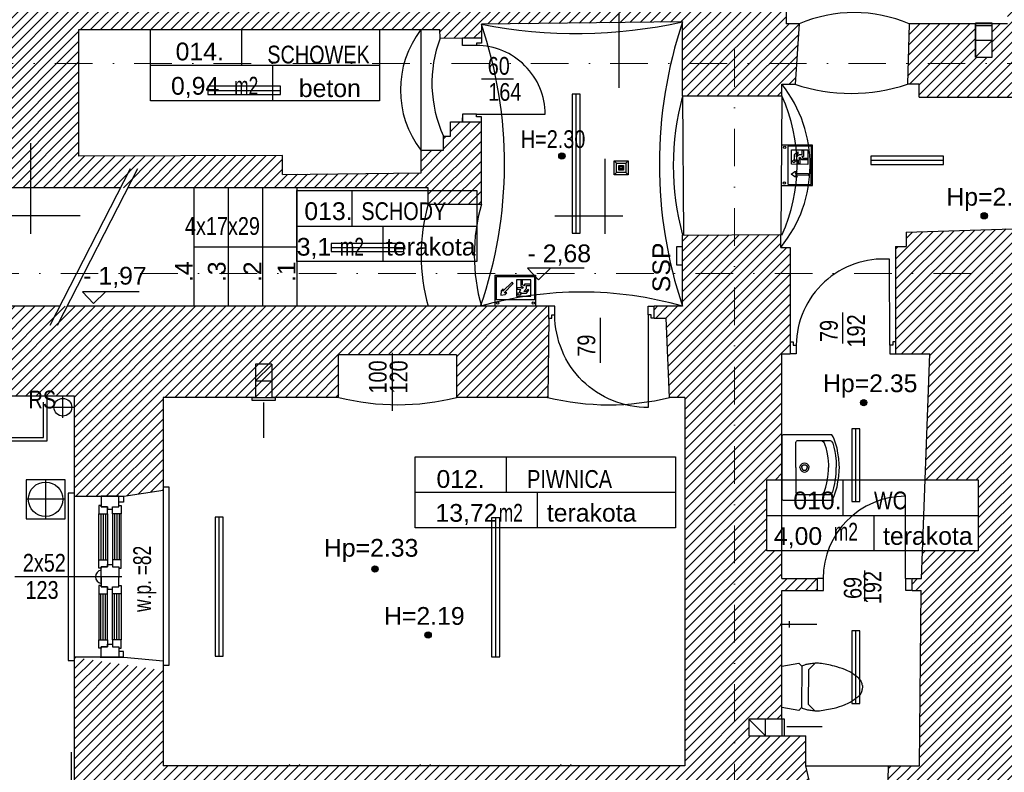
# Model space of a CAD drawing. Header units: millimetres. Extents: x 77315 to 1043159, y -108895 to -47794.
# Tile 3 of 87: x 81856 to 90176, y -104469 to -98112. Entities that reach past the tile are written whole.
import ezdxf

# ---------------------------------------------------------------- set-up
doc = ezdxf.new("R2010")
doc.units = ezdxf.units.MM
doc.header["$MEASUREMENT"] = 0
doc.linetypes.add('Dot & Dashed', pattern=[670.277762, 317.5, -176.388889, 0, -176.388874])
for name, color, linetype in [('A-DRZWI', 7, 'Continuous'), ('A-OPISY-2', 7, 'Continuous'), ('A-OPISY-3', 7, 'Continuous'), ('A-WYSOKOSCI', 7, 'Continuous'), ('A_okno', 7, 'Continuous'), ('detalokna', 7, 'Continuous'), ('DRZWI', 7, 'Continuous'), ('HATCH', 7, 'Continuous'), ('Koty', 7, 'Continuous'), ('linia nadproza', 7, 'Continuous'), ('meble', 7, 'Continuous'), ('Nowe_A-OKNA-OPIS', 7, 'Continuous'), ('Nowe_A_okno', 7, 'Continuous'), ('Nowe_Interior - Lamp', 7, 'Continuous'), ('opaska', 7, 'Continuous'), ('opisy inne', 7, 'Continuous'), ('OSIE', 7, 'Continuous'), ('PARAPET', 7, 'Continuous'), ('podciagi', 7, 'Continuous'), ('RURY SPUSTOWE', 7, 'Continuous'), ('SCHODY', 7, 'Continuous'), ('Structural - Bearing', 7, 'Continuous'), ('Structural - Grid', 7, 'Continuous')]:
    doc.layers.add(name, color=color, linetype=linetype)
doc.styles.add('STYL_AUTOMATYCZNY_1', font='arial.ttf')
doc.styles.add('STYL_AUTOMATYCZNY_3', font='arial.ttf', dxfattribs={"width": 0.8})
doc.styles.add('STYL_AUTOMATYCZNY_4', font='arial.ttf', dxfattribs={"width": 0.7})
pattern_1 = [(45, (0, 0), (-42.426407, 42.426407), [])]

msp = doc.modelspace()

# ---------------------------------------------------------------- hatches: boundary and pattern name
at = {"layer": 'A-WYSOKOSCI'}
for points in [[(86464.2, -99263.7, 1), (86410.8, -99263.7, 1)], [(90032.9, -99768.5, 1), (89979.5, -99768.5, 1)], [(89014.7, -101346.4, 1), (88961.3, -101346.4, 1)], [(84884.7, -102752.3, 1), (84831.3, -102752.3, 1)], [(85334.1, -103309.7, 1), (85280.7, -103309.7, 1)]]:
    msp.add_hatch(color=256, dxfattribs=at).paths.add_polyline_path(points)
at = {"layer": 'HATCH'}
h = msp.add_hatch(dxfattribs=at)
h.set_pattern_fill('Common_Brick_0002', color=256, style=0, pattern_type=2)
h.set_pattern_definition(pattern_1)
h.paths.add_polyline_path([(80206.7, -101287.8), (82317.3, -101287.8), (82317.3, -102137.8), (82734.7, -102137.9), (83067.7, -102085.5), (83067.7, -102058.3), (83067.7, -101303.1), (84554.4, -101302.8), (84547.7, -100943.1), (85547.7, -100943.1), (85547.7, -101303.1), (86317, -101302.8, 0.000082), (86317.7, -101303), (86327.3, -100636.4), (86327.3, -100533.1), (82257.3, -100533.1), (80967.3, -100533.1), (80967.3, -99531.1), (85307.3, -99531.1), (85307.3, -99671.1), (85757.3, -99671.1), (85757.1, -98975.4), (85497.3, -98975.4), (85497.3, -99095.4), (85437.3, -99095.4), (85437.3, -99215.4), (85247.3, -99215.4), (85247.3, -99406.1), (84077.3, -99419), (84077.3, -99259), (82357.3, -99266.1), (82357.3, -98196.1), (85407.3, -98196.1), (85408.8, -98267.6), (85757.1, -98266.4), (85757.3, -98151.2), (87457.3, -98131.1), (87457.3, -98756.1), (88297.3, -98756.1), (88297.3, -98658.1), (88407.4, -98658.1), (88442.4, -98148.1), (88332.4, -98148.1), (88302.4, -97208.1), (87462.3, -97197.8), (87462.3, -97377.8), (81532.9, -97377.8), (81532.9, -96587.8), (81182.9, -96537.7), (80732.9, -96537.8), (80732.9, -96574.1), (80732.9, -97397.8), (80206.7, -97397.8)])
h = msp.add_hatch(dxfattribs=at)
h.set_pattern_fill('Common_Brick_0002', color=256, style=0, pattern_type=2)
h.set_pattern_definition(pattern_1)
h.paths.add_polyline_path([(90073.4, -98148.1), (90073.4, -98428.1), (89933.4, -98428.1), (89933.4, -98161.4), (89933.4, -98148.1), (89372.3, -98148.1), (89357.3, -98658.1), (89457.3, -98658.1), (89457.3, -98766.1), (90367.3, -98766.1), (90367.3, -98668.1), (94952.3, -98668.1), (94952.3, -98158.1), (90332.4, -98158.1), (90332.4, -97048.1), (90202.4, -97048.1), (90202.4, -98148.1)])
h = msp.add_hatch(dxfattribs=at)
h.set_pattern_fill('Common_Brick_0002', color=256, style=0, pattern_type=2)
h.set_pattern_definition(pattern_1)
h.paths.add_polyline_path([(89197.1, -104413.1), (89177.3, -105255.8), (89177.3, -105405.8), (89177.3, -105471.8), (89177.3, -105578.2), (90487.3, -105578.2), (90487.3, -105471.9), (90487.3, -105255.8), (90407.3, -104600.2), (90407.3, -104100.2), (90407.3, -103900.2), (90407.3, -101528.1), (90407.3, -100928.1), (90560.7, -100928.1), (90560.7, -100745.8), (91953, -100745.8), (92047.3, -100080.1), (92076.9, -100080.1), (92076.9, -99980.1), (90247.3, -99978.1), (90247.3, -99878.1), (89347.3, -99908.1), (89347.3, -100028.1), (89257.3, -100028.1), (89257.3, -100933.1), (89547.3, -100933.1), (89525.3, -101528.1), (89508, -101998.7), (89956.3, -101998.7), (89956.3, -102598.7), (89485.9, -102598.7), (89477.3, -102833.1), (89397.3, -102833.1), (89397.3, -102933.1), (89473.6, -102933.1), (89464.1, -103900.2), (89462.1, -104100.2), (89459, -104413.1), (89459, -104413.2)])
h = msp.add_hatch(dxfattribs=at)
h.set_pattern_fill('Common_Brick_0002', color=256, style=0, pattern_type=2)
h.set_pattern_definition(pattern_1)
h.paths.add_polyline_path([(83067.7, -103608.9), (82317.3, -103497.8), (82317.3, -104248.9), (82317.3, -105167.4), (84022, -105167.4), (87437.6, -105167.4), (87437.6, -105578.2), (88697.3, -105578.6), (88697.3, -105471.8), (88697.3, -105405.8), (88697.3, -105255.8), (88498.5, -104413.2), (88498.5, -104161.5), (88017.3, -104161.5), (88017.3, -104142.1), (88017.3, -104021.5), (88297.3, -104021.5), (88297.3, -103922.3), (88295.4, -103921.9), (88295.5, -103900.2), (88297.3, -103587.6), (88297.3, -103218.2), (88297.3, -102933.1), (88597.3, -102933.1), (88597.3, -102833.1), (88297.3, -102833.1), (88297.3, -102598.7), (88168.2, -102598.7), (88168.2, -101998.7), (88297.3, -101998.7), (88297.3, -101528.1), (88297.3, -100933.1), (88367.3, -100933.1), (88367.3, -100833.1), (88367.3, -100035.4), (88287.3, -100035.4), (88287.3, -99926.6), (87457.3, -99931.6), (87457.3, -100533.1), (87217.3, -100533.1), (87217.3, -100633.1), (87317.7, -100633.1), (87347.7, -101303.1), (87477.7, -101303.1), (87477.7, -101528.1), (87477.7, -103900.2), (87477.7, -104142.1), (87477.7, -104262), (87477.7, -104415.3), (86557.7, -104415.3), (86557.7, -104402.9), (86347.7, -104402.9), (86347.7, -104415.3), (85407.7, -104415.3), (85407.7, -104402.9), (85197.7, -104402.9), (85197.7, -104415.3), (84277.7, -104415.3), (84277.7, -104402.9), (84067.7, -104402.9), (84067.7, -104415.3), (83067.7, -104415.3), (83067.7, -104273.6)])

# ---------------------------------------------------------------- linework, layer by layer
for p, q in [((81949.5, -99919.6), (81949.5, -99154.5)), ((86803.6, -99919.6), (86803.6, -99286.7)), ((82366.3, -99769.6), (81791.2, -99769.6)), ((86378.6, -99769.6), (86953.6, -99769.6))]:
    msp.add_line(p, q)
at = {"layer": 'A-DRZWI'}
for p, q in [((85757.1, -98611.4), (86028.7, -98611.4)), ((86763.7, -101011.7), (86763.7, -100631.6)), ((88812.3, -100846.5), (88812.3, -100586.2)), ((85003.6, -100925.9), (85003.6, -101416.8)), ((88997.3, -103023.8), (88997.3, -102763.5))]:
    msp.add_line(p, q, dxfattribs=at)
for points in [[(85715, -98911.4), (86296, -98911.4, 0.414226), (85715, -98330.4)], [(89207.3, -100860.1), (89207, -100135.7, 0.43164), (88417.3, -100860.1)], [(87168.1, -100606), (87167.8, -101387.4, -0.416361), (86378.1, -100606)], [(89340.3, -102833), (89340.1, -102137.3, 0.414105), (88644.6, -102833)]]:
    msp.add_lwpolyline(points, format="xyb", dxfattribs=at)
at = {"layer": 'A-OPISY-3'}
for p, q in [((86918.2, -98053.9), (86918.2, -98687.6)), ((83730, -98196.1), (83730, -98496.1)), ((82962.1, -98496.1), (84896.1, -98496.1)), ((83993.6, -98496.1), (83993.6, -98796.1)), ((84661.8, -99555.3), (84661.8, -99855.3)), ((84197.3, -99855.3), (85719, -99855.3)), ((84925.5, -99855.3), (84925.5, -100155.3)), ((85965.6, -101803), (85965.6, -102103)), ((88810.8, -101998.7), (88810.8, -102298.7)), ((85197.7, -102103), (87397.7, -102103)), ((86229.3, -102103), (86229.3, -102403)), ((88168.2, -102298.7), (89956.3, -102298.7)), ((89074.4, -102298.7), (89074.4, -102598.7))]:
    msp.add_line(p, q, dxfattribs=at)
for points in [[(82962.1, -98796.1), (82962.1, -98196.1), (84896.1, -98196.1), (84896.1, -98796.1)], [(84197.3, -100155.3), (84197.3, -99555.3), (85719, -99555.3), (85719, -100155.3)], [(85197.7, -102403), (85197.7, -101803), (87397.7, -101803), (87397.7, -102403)], [(88168.2, -102598.7), (88168.2, -101998.7), (89956.3, -101998.7), (89956.3, -102598.7)]]:
    msp.add_lwpolyline(points, close=True, dxfattribs=at)
at = {"layer": 'A-WYSOKOSCI'}
for centre in [(86437.5, -99263.7), (90006.2, -99768.5), (88988, -101346.4), (84858, -102752.3), (85307.4, -103309.7)]:
    msp.add_circle(centre, 26.7, dxfattribs=at)
at = {"layer": 'A_okno'}
msp.add_lwpolyline([(87457.3, -100181.6), (87457.3, -100031.6), (87407.3, -100031.6), (87407.3, -100181.6)], close=True, dxfattribs=at)
at = {"layer": 'DEFPOINTS'}
for points in [[(88283.3, -103218.2), (88593.2, -103218.2)], [(88358.4, -103191.4), (88358.4, -103244.8)]]:
    msp.add_lwpolyline(points, dxfattribs=at)
at = {"layer": 'detalokna'}
for p, q in [((82317.3, -102137.8), (82317.3, -103497.8)), ((83067.7, -102085.5), (83067.7, -103526.3)), ((88498.5, -104413.2), (89197.1, -104413.1))]:
    msp.add_line(p, q, dxfattribs=at)
for points in [[(83067.7, -102058.3), (83117.7, -102058.3), (83117.7, -103567.6), (83067.7, -103567.6)], [(82317.3, -102109.9), (82267.3, -102109.9), (82267.3, -103524.1), (82317.3, -103524.1)]]:
    msp.add_lwpolyline(points, dxfattribs=at)
at = {"layer": 'DRZWI'}
for points in [[(85757.1, -98266.4), (85757.1, -98309.7), (85715, -98309.7), (85715, -98330.4), (85597.3, -98330.4), (85597.3, -98266.4)], [(85757.1, -98975.4), (85757.1, -98932.1), (85715, -98932.1), (85715, -98911.4), (85597.3, -98911.4), (85597.3, -98975.4)], [(86328.1, -100633.1), (86352.2, -100633.1), (86352.2, -100606), (86377.9, -100606), (86377.9, -100533.1), (86328.1, -100533.1)], [(87216.4, -100633.1), (87192.3, -100633.1), (87192.3, -100606), (87166.6, -100606), (87166.6, -100533.1), (87216.4, -100533.1)], [(88367.3, -100833.1), (88391.3, -100833.1), (88391.3, -100860.1), (88417, -100860.1), (88417, -100933.1), (88367.3, -100933.1)], [(89257.3, -100833.1), (89233.2, -100833.1), (89233.2, -100860.1), (89207.5, -100860.1), (89207.5, -100933.1), (89257.3, -100933.1)], [(88597.3, -102933), (88647.3, -102933), (88647.3, -102833), (88597.3, -102833)], [(89393, -102933), (89343, -102933), (89343, -102833), (89393, -102833)]]:
    msp.add_lwpolyline(points, dxfattribs=at)
at = {"layer": 'Koty'}
for points in [[(86625.6, -100211), (86148.3, -100211), (86239.5, -100310.6), (86341.6, -100211)], [(82865.4, -100409.4), (82388.1, -100409.4), (82479.3, -100509), (82581.5, -100409.4)]]:
    msp.add_lwpolyline(points, dxfattribs=at)
at = {"layer": 'linia nadproza'}
for p, q in [((85247.3, -99215.4), (85247.3, -98195)), ((87457.3, -98756.1), (87464.3, -99931.6)), ((88297.3, -98756.1), (88287.3, -99926.6))]:
    msp.add_line(p, q, dxfattribs=at)
at = {"layer": 'meble'}
for p, q in [((88414.7, -101681.7), (88416, -101676.9)), ((88414.7, -101894.5), (88414.7, -101681.7)), ((88416, -101676.9), (88418.7, -101672.3)), ((88418.7, -101672.3), (88421.9, -101669.4)), ((88421.9, -101669.4), (88426.5, -101667)), ((88426.5, -101667), (88431.8, -101665.2)), ((88431.8, -101665.2), (88695.4, -101665.2)), ((88626.5, -101665.2), (88641.1, -101671.5)), ((88641.1, -101671.5), (88647.8, -101677.2)), ((88647.8, -101677.2), (88653.5, -101685.1)), ((88653.5, -101685.1), (88660.6, -101701.7)), ((88660.6, -101701.7), (88668.2, -101726.9)), ((88668.2, -101726.9), (88677.3, -101764.3)), ((88695.4, -101665.2), (88703.3, -101666.4)), ((88703.3, -101666.4), (88709.6, -101669.4)), ((88709.6, -101669.4), (88714.9, -101673.3)), ((88714.9, -101673.3), (88720, -101677.5)), ((88720, -101677.5), (88726, -101688.9)), ((88726, -101688.9), (88735.1, -101722.1)), ((88735.1, -101722.1), (88743.2, -101758.9)), ((88677.3, -101764.3), (88685.9, -101814)), ((88685.9, -101814), (88690.6, -101868.8)), ((88743.2, -101758.9), (88749.1, -101794)), ((88749.1, -101794), (88754.4, -101839.9)), ((88414.7, -101894.5), (88414.7, -102107.2)), ((88449.1, -101894.5), (88451, -101882.7)), ((88449.1, -101894.5), (88451, -101906.2)), ((88451, -101882.7), (88456.4, -101872.1)), ((88451, -101906.2), (88456.4, -101916.9)), ((88456.4, -101872.1), (88464.9, -101863.6)), ((88463.8, -101894.5), (88465.6, -101885.5)), ((88463.8, -101894.5), (88465.6, -101903.4)), ((88464.9, -101863.6), (88475.5, -101858.2)), ((88465.6, -101885.5), (88470.7, -101877.9)), ((88465.6, -101903.4), (88470.7, -101911)), ((88470.7, -101877.9), (88478.3, -101872.8)), ((88470.7, -101911), (88478.3, -101916.1)), ((88475.5, -101858.2), (88487.2, -101856.3)), ((88478.3, -101872.8), (88487.2, -101871)), ((88487.2, -101856.3), (88499, -101858.2)), ((88487.2, -101871), (88496.2, -101872.8)), ((88496.2, -101872.8), (88503.8, -101877.9)), ((88496.2, -101916.1), (88503.8, -101911)), ((88499, -101858.2), (88509.6, -101863.6)), ((88503.8, -101877.9), (88508.9, -101885.5)), ((88503.8, -101911), (88508.9, -101903.4)), ((88508.9, -101885.5), (88510.7, -101894.5)), ((88508.9, -101903.4), (88510.7, -101894.5)), ((88509.6, -101863.6), (88518.1, -101872.1)), ((88518.1, -101872.1), (88523.5, -101882.7)), ((88518.1, -101916.9), (88523.5, -101906.2)), ((88523.5, -101882.7), (88525.4, -101894.5)), ((88523.5, -101906.2), (88525.4, -101894.5)), ((88690.6, -101868.8), (88690.6, -101894.5)), ((88690.6, -101920.1), (88690.6, -101894.5)), ((88754.4, -101839.9), (88756.2, -101891.3)), ((88754.4, -101949), (88756.2, -101897.6)), ((88756.2, -101891.3), (88756.2, -101894.5)), ((88756.2, -101897.6), (88756.2, -101894.5)), ((88456.4, -101916.9), (88464.9, -101925.3)), ((88464.9, -101925.3), (88475.5, -101930.7)), ((88475.5, -101930.7), (88487.2, -101932.6)), ((88478.3, -101916.1), (88487.2, -101917.9)), ((88487.2, -101917.9), (88496.2, -101916.1)), ((88487.2, -101932.6), (88499, -101930.7)), ((88499, -101930.7), (88509.6, -101925.3)), ((88509.6, -101925.3), (88518.1, -101916.9)), ((88677.3, -102024.6), (88685.9, -101974.9)), ((88685.9, -101974.9), (88690.6, -101920.1)), ((88743.2, -102030), (88749.1, -101994.9)), ((88749.1, -101994.9), (88754.4, -101949)), ((88660.6, -102087.2), (88668.2, -102062)), ((88668.2, -102062), (88677.3, -102024.6)), ((88726, -102100), (88735.1, -102066.8)), ((88735.1, -102066.8), (88743.2, -102030)), ((88414.7, -102107.2), (88416, -102112.1)), ((88416, -102112.1), (88418.7, -102116.6)), ((88418.7, -102116.6), (88421.9, -102119.6)), ((88421.9, -102119.6), (88426.5, -102121.9)), ((88426.5, -102121.9), (88431.8, -102123.7)), ((88431.8, -102123.7), (88695.4, -102123.7)), ((88626.5, -102123.7), (88641.1, -102117.4)), ((88641.1, -102117.4), (88647.8, -102111.7)), ((88647.8, -102111.7), (88653.5, -102103.8)), ((88653.5, -102103.8), (88660.6, -102087.2)), ((88695.4, -102123.7), (88703.3, -102122.5)), ((88703.3, -102122.5), (88709.6, -102119.5)), ((88709.6, -102119.5), (88714.9, -102115.6)), ((88714.9, -102115.6), (88720, -102111.4)), ((88720, -102111.4), (88726, -102100)), ((88295.4, -103921.9), (88297.3, -103571.9)), ((88297.3, -103571.9), (88441, -103547.6)), ((88441, -103547.6), (88464.8, -103572.9)), ((88464.8, -103572.9), (88462.9, -103922.8)), ((88577.4, -103548.5), (88520.8, -103604.2)), ((88520.8, -103604.2), (88519.2, -103892.1)), ((88976.4, -103737.1), (88976.4, -103750.7)), ((88976.4, -103750.7), (88976.3, -103764.2)), ((88575.2, -103948.4), (88519.2, -103892.1)), ((88438.8, -103947.8), (88295.4, -103921.9)), ((88462.9, -103922.8), (88438.8, -103947.8))]:
    msp.add_line(p, q, dxfattribs=at)
msp.add_lwpolyline([(88782.3, -101894.5), (88781.8, -101869.8), (88777.8, -101817.7), (88770.7, -101772.1), (88762.4, -101732.4), (88750.3, -101689.5), (88738.7, -101655.4), (88728.6, -101634.2), (88718.1, -101619.5), (88306.4, -101619.5), (88301.4, -101620.1), (88298.6, -101621.9), (88297.3, -101625), (88297.3, -101894.5), (88297.3, -102163.9), (88298.6, -102167), (88301.4, -102168.8), (88306.4, -102169.5), (88718.1, -102169.5), (88728.6, -102154.7), (88738.7, -102133.5), (88750.3, -102099.4), (88762.4, -102056.5), (88770.7, -102016.8), (88777.8, -101971.2), (88781.8, -101919.1)], close=True, dxfattribs=at)
for centre, radius, start, end in [((88607.5, -103853.8), 315, 113.99725, 116.92018), ((88839.4, -104585.1), 1080.8, 108.4132, 109.46174), ((88595, -104005.5), 456.3, 97.67449, 102.26288), ((88716.1, -105004.6), 1462.7, 95.40173, 97.15053), ((88594.8, -104043.1), 495, 87.46912, 91.90107), ((88511.1, -104391.8), 849.8, 78.78379, 82.86193), ((88059.3, -106437.7), 2944.9, 76.63853, 77.90336), ((88350.9, -104977.6), 1457.8, 70.91963, 74.52858), ((88566.2, -104172.8), 629.7, 60.54039, 65.48383), ((88389.5, -104387), 904.4, 52.59047, 57.46529), ((88682.1, -103944.2), 376.7, 41.53011, 47.01576), ((88851.2, -103758.2), 129.6, 23.13213, 29.4762), ((88777, -103761.8), 201, 7.0531, 15.74944), ((88825.3, -103694.5), 178, 309.28491, 320.90961), ((88848.7, -103740.5), 132.5, 329.96275, 336.1693), ((88827.9, -103748.1), 149.3, 342.11084, 353.82701), ((88466, -102856.7), 1103.4, 284.26181, 289.03036), ((88405.9, -102991.2), 1001, 294.80338, 297.91279), ((88434.7, -103163.9), 836.7, 301.70766, 306.97696), ((88544.1, -103775.3), 168.3, 241.17513, 246.64783), ((88573.3, -103689.5), 258.8, 248.24252, 252.62292), ((88712, -102881.4), 1076.9, 258.42963, 260.37338), ((88696.5, -102769.9), 1184.8, 262.01452, 264.1736), ((88597.9, -103490.5), 458.6, 267.29305, 272.07714), ((88419.2, -102446.3), 1515.1, 277.40379, 279.69087), ((87873.7, -100049.9), 3971.4, 281.63031, 282.56819)]:
    msp.add_arc(centre, radius, start, end, dxfattribs=at)
at = {"layer": 'Nowe_A-OKNA-OPIS'}
msp.add_line((82720.7, -102817.8), (81814.4, -102817.8), dxfattribs=at)
at = {"layer": 'Nowe_A_okno'}
for points in [[(82694.7, -102137.9), (82544.7, -102137.8), (82544.7, -102227.8), (82599.7, -102227.8), (82599.7, -102247.8), (82639.7, -102247.8), (82639.7, -102227.8), (82694.7, -102227.8)], [(82694.7, -102137.9), (82734.7, -102137.9), (82734.7, -102187.9), (82694.7, -102187.8)], [(82524.7, -102286), (82599.7, -102286), (82599.7, -102227.8), (82544.7, -102227.8), (82544.7, -102216), (82524.7, -102216)], [(82714.7, -102286), (82639.7, -102286), (82639.7, -102227.8), (82694.7, -102227.8), (82694.7, -102216), (82714.7, -102216.1)], [(82524.7, -102674.6), (82599.7, -102674.6), (82599.7, -102732.8), (82544.7, -102732.8), (82544.7, -102744.6), (82524.7, -102744.6)], [(82714.7, -102674.6), (82639.7, -102674.6), (82639.7, -102732.8), (82694.7, -102732.8), (82694.7, -102744.6), (82714.7, -102744.5)], [(82524.7, -102961), (82599.7, -102961), (82599.7, -102902.8), (82544.7, -102902.8), (82544.7, -102891), (82524.7, -102891)], [(82714.7, -102961), (82639.7, -102961), (82639.7, -102902.8), (82694.7, -102902.8), (82694.7, -102891), (82714.7, -102891.1)], [(82524.7, -103349.6), (82599.7, -103349.6), (82599.7, -103407.8), (82544.7, -103407.8), (82544.7, -103419.6), (82524.7, -103419.6)], [(82694.7, -103497.8), (82544.7, -103497.8), (82544.7, -103407.8), (82599.7, -103407.8), (82599.7, -103387.8), (82639.7, -103387.8), (82639.7, -103407.8), (82694.7, -103407.8)], [(82714.7, -103349.6), (82639.7, -103349.6), (82639.7, -103407.8), (82694.7, -103407.8), (82694.7, -103419.6), (82714.7, -103419.6)], [(82694.7, -103497.8), (82734.7, -103497.7), (82734.7, -103447.7), (82694.7, -103447.8)]]:
    msp.add_lwpolyline(points, close=True, dxfattribs=at)
for points in [[(82524.7, -102674.6), (82524.7, -102286)], [(82542.2, -102286), (82542.1, -102674.6)], [(82562.2, -102286), (82562.1, -102674.6)], [(82582.2, -102286), (82582.1, -102674.6)], [(82599.7, -102286), (82599.7, -102674.6)], [(82639.7, -102286), (82639.7, -102674.6)], [(82657.2, -102286), (82657, -102674.6)], [(82677.2, -102286), (82677, -102674.6)], [(82697.2, -102286), (82697, -102674.6)], [(82714.7, -102674.6), (82714.7, -102286)], [(82544.7, -102822.8), (82544.7, -102732.8), (82599.7, -102732.8), (82599.7, -102712.8), (82639.7, -102712.8), (82639.7, -102732.8), (82694.7, -102732.8), (82694.7, -102822.8), (82694.7, -102822.8)], [(82544.7, -102812.8), (82544.7, -102902.8), (82599.7, -102902.8), (82599.7, -102922.8), (82639.7, -102922.8), (82639.7, -102902.8), (82694.7, -102902.8), (82694.7, -102812.9), (82694.7, -102812.9)], [(82524.7, -102961), (82524.7, -103349.6)], [(82542.2, -103349.6), (82542.1, -102961)], [(82562.2, -103349.6), (82562.1, -102961)], [(82582.2, -103349.6), (82582.1, -102961)], [(82599.7, -103349.6), (82599.7, -102961)], [(82639.7, -103349.6), (82639.7, -102961)], [(82657.2, -103349.6), (82657, -102961)], [(82677.2, -103349.6), (82677, -102961)], [(82697.2, -103349.6), (82697, -102961)], [(82714.7, -102961), (82714.7, -103349.6)]]:
    msp.add_lwpolyline(points, dxfattribs=at)
msp.add_lwpolyline([(82544.7, -102874), (82544.7, -102761.6, 0.845314)], format="xyb", close=True, dxfattribs=at)
at = {"layer": 'Nowe_Interior - Lamp'}
for points in [[(84060, -98744), (84060, -98675), (83446, -98675), (83446, -98744)], [(86524.5, -98741.1), (86524.5, -99915.1), (86593.5, -99915.1), (86593.5, -98741.1)], [(88293.6, -99170.9), (88290.9, -99511.8), (88553.9, -99513.9), (88556.6, -99172.9)], [(88348.2, -99181.3), (88345.7, -99502.3), (88544, -99503.8), (88546.5, -99182.8)], [(88377.9, -99210.9), (88515.7, -99212), (88514.7, -99334.7), (88377, -99333.6)], [(88436.5, -99329), (88436.7, -99302.6), (88431.9, -99296.4), (88418.7, -99307.4), (88412.4, -99307.3), (88411.4, -99303.1), (88409.8, -99299.3), (88407.6, -99296.9), (88404.9, -99294.1), (88403.5, -99293.4), (88403.2, -99249.6), (88429, -99228.3), (88435.2, -99237.4), (88417.7, -99255.3), (88416.9, -99271.2), (88441.3, -99249.9), (88467, -99250.1), (88467.3, -99214), (88480.5, -99214.1), (88480.1, -99266.9), (88465.5, -99266.8), (88474.4, -99281.4), (88509.1, -99281.7), (88509, -99296.3), (88463.9, -99295.9), (88452.2, -99275.7), (88441.1, -99283.9), (88449.3, -99297.9), (88448.4, -99329)], [(86878.3, -99302.9), (86998.3, -99302.9), (86998.3, -99422.9), (86878.3, -99422.9)], [(86898.3, -99322.9), (86978.3, -99322.9), (86978.3, -99402.9), (86898.3, -99402.9)], [(89662.6, -99334.5), (89662.6, -99265.5), (89048.6, -99265.5), (89048.6, -99334.5)], [(86918.3, -99342.9), (86958.3, -99342.9), (86958.3, -99382.9), (86918.3, -99382.9)], [(86923.3, -99347.9), (86953.3, -99347.9), (86953.3, -99377.9), (86923.3, -99377.9)], [(88427.1, -99393.5), (88409.6, -99410.7), (88520.3, -99411.6), (88520.2, -99427.4), (88411.1, -99426.5), (88428.4, -99439.3), (88404.6, -99439.1), (88376.3, -99416.8), (88405, -99393.3)], [(85102.3, -100070.9), (85102.3, -100001.9), (84488.3, -100001.9), (84488.3, -100070.9)], [(86215.5, -100533.1), (85874.5, -100533.1), (85874.5, -100270.1), (86215.5, -100270.1)], [(86205.5, -100478.4), (85884.5, -100478.4), (85884.5, -100280.1), (86205.5, -100280.1)], [(85973.7, -100418.7), (85949.1, -100418.7), (86027.3, -100340.4), (86016.2, -100329.2), (85939, -100406.4), (85942.4, -100385.2), (85925.6, -100401.9), (85921.1, -100437.7), (85958, -100434.4)], [(86176.1, -100448.4), (86176.1, -100310.7), (86053.4, -100310.7), (86053.4, -100448.4)], [(86173.7, -100344.9), (86120.9, -100344.9), (86120.9, -100359.5), (86106.3, -100350.5), (86106.3, -100315.8), (86091.7, -100315.8), (86091.7, -100360.9), (86111.9, -100372.7), (86103.5, -100383.8), (86089.7, -100375.5), (86058.6, -100376.1), (86058.4, -100387.9), (86084.8, -100387.9), (86091, -100392.8), (86079.9, -100406), (86079.9, -100412.2), (86084.1, -100413.3), (86087.9, -100414.9), (86090.4, -100417.1), (86093.1, -100419.9), (86093.8, -100421.3), (86137.6, -100421.9), (86159.1, -100396.3), (86150.1, -100390), (86132, -100407.4), (86116, -100408.1), (86137.6, -100383.8), (86137.6, -100358.1), (86173.7, -100358.1)], [(88956, -101567.6), (88887, -101567.6), (88887, -102181.6), (88956, -102181.6)], [(83506.8, -102313.4), (83506.8, -103487.4), (83575.8, -103487.4), (83575.8, -102313.4)], [(85844, -102319.1), (85844, -103493.1), (85913, -103493.1), (85913, -102319.1)], [(88956, -103273.9), (88887, -103273.9), (88887, -103887.9), (88956, -103887.9)]]:
    msp.add_lwpolyline(points, close=True, dxfattribs=at)
for points in [[(83446, -98709.5), (84060, -98709.5)], [(86559, -99915.1), (86559, -98741.1)], [(86878.3, -99302.9), (86898.3, -99322.9)], [(86978.3, -99322.9), (86998.3, -99302.9)], [(89048.6, -99300), (89662.6, -99300)], [(86878.3, -99422.9), (86898.3, -99402.9)], [(86978.3, -99402.9), (86998.3, -99422.9)], [(84488.3, -100036.4), (85102.3, -100036.4)], [(88921.5, -102181.6), (88921.5, -101567.6)], [(83541.3, -103487.4), (83541.3, -102313.4)], [(85878.5, -103493.1), (85878.5, -102319.1)], [(88921.5, -103887.9), (88921.5, -103273.9)]]:
    msp.add_lwpolyline(points, dxfattribs=at)
for centre, radius in [((88320.8, -99191.1), 10), ((88397.1, -99308.6), 11.8), ((86938.3, -99362.9), 10), ((88318.4, -99492.1), 10), ((86078.6, -100427.5), 11.8), ((85894.5, -100505.7), 10), ((86195.5, -100505.7), 10)]:
    msp.add_circle(centre, radius, dxfattribs=at)
at = {"layer": 'opaska'}
msp.add_lwpolyline([(82240.2, -101997.8), (81910.2, -101997.8), (81910.2, -102327.8), (82240.2, -102327.8)], close=True, dxfattribs=at)
msp.add_circle((82075.2, -102162.8), 145.8, dxfattribs=at)
at = {"layer": 'opisy inne'}
msp.add_line((82295.1, -105189.6), (82295.1, -104297.7), dxfattribs=at)
at = {"layer": 'OSIE'}
for p, q in [((82221.3, -101475.8), (82221.3, -101295.8)), ((82131.3, -101385.8), (82311.3, -101385.8)), ((82075.2, -101997.8), (82075.2, -102327.8)), ((82240.2, -102162.8), (81910.2, -102162.8))]:
    msp.add_line(p, q, dxfattribs=at)
at = {"layer": 'podciagi'}
for centre, radius, start, end in [((88907.3, -99226), 1173.9, 66.66746, 113.33254), ((82298.6, -99332.1), 3654.7, 340.8147, 18.85119), ((86558.6, -94019.6), 4208.6, 259.0239, 282.32968), ((91037.7, -99332.1), 3776.5, 161.45664, 198.54336), ((85908.6, -98705.8), 835, 142.38101, 217.61899), ((86416.5, -98647.3), 1076.9, 159.35454, 204.58849), ((87437.6, -99340.5), 1097.6, 320.72437, 38.44364), ((88882.3, -97216.9), 1517.4, 251.7597, 288.2403), ((89608.6, -99343.8), 2230.2, 164.71943, 195.28057), ((87009.6, -99343.8), 1415.4, 335.46474, 24.53526), ((86840.5, -100102.1), 1592.7, 164.29949, 195.70051), ((87290.5, -100102.1), 1592.7, 164.29949, 195.70051), ((86603.8, -103486.6), 3074.4, 73.88247, 106.11753), ((85051.6, -99311.8), 2052.2, 255.97981, 283.98937), ((86832.9, -99187.5), 2177.3, 256.29379, 283.6765)]:
    msp.add_arc(centre, radius, start, end, dxfattribs=at)
at = {"layer": 'RURY SPUSTOWE'}
msp.add_circle((82221.3, -101385.8), 75, dxfattribs=at)
at = {"layer": 'SCHODY'}
for p, q in [((82789.6, -99372.6), (82111.3, -100694.6)), ((82852.7, -99372.6), (82174.4, -100694.6)), ((83327.3, -99531.1), (83327.3, -100533.1)), ((83617.3, -99531.1), (83617.3, -100533.1)), ((83907.3, -99531.1), (83907.3, -100533.1)), ((84197.3, -99531.1), (84197.3, -100533.1))]:
    msp.add_line(p, q, dxfattribs=at)
for points in [[(84197.3, -100032.1), (83574.8, -100032.1), (83327.3, -100032.1)], [(80727.3, -101287.8), (80727.3, -101670), (82087.3, -101670), (82087.3, -101287.8)], [(80757.3, -101287.8), (80757.3, -101640), (82057.3, -101640), (82057.3, -101343.8)]]:
    msp.add_lwpolyline(points, dxfattribs=at)
at = {"layer": 'Structural - Bearing'}
for p, q in [((88332.4, -97208.1), (88332.4, -98148.1)), ((87457.3, -98131.1), (85757.3, -98151.1)), ((85757.3, -98151.1), (85757.3, -98266.4)), ((87457.3, -98756.1), (87457.3, -98131.1)), ((88442.4, -98148.1), (88332.4, -98148.1)), ((88442.4, -98148.1), (88407.4, -98658.1)), ((89372.3, -98148.1), (89357.3, -98658.1)), ((90202.4, -98148.1), (89372.3, -98148.1)), ((89933.4, -98148.1), (89933.4, -98428.1)), ((89933.4, -98428.1), (89933.4, -98148.1)), ((90073.4, -98428.1), (90073.4, -98148.1)), ((82357.3, -98196.1), (85407.3, -98196.1)), ((82357.3, -99266.1), (82357.3, -98196.1)), ((85408.8, -98267.6), (85407.3, -98196.1)), ((85408.8, -98267.6), (85597.3, -98266.4)), ((85597.3, -98266.4), (85757.1, -98266.4)), ((90073.4, -98288.1), (89933.4, -98428.1)), ((90073.4, -98288.1), (89933.4, -98288.1)), ((89933.4, -98428.1), (90073.4, -98428.1)), ((88297.3, -98756.1), (88297.3, -98658.1)), ((88297.3, -98658.1), (88407.4, -98658.1)), ((89457.3, -98658.1), (89357.3, -98658.1)), ((89457.3, -98766.1), (89457.3, -98658.1)), ((87457.3, -98756.1), (88297.3, -98756.1)), ((89457.3, -98766.1), (90367.3, -98766.1)), ((85497.3, -99095.4), (85497.3, -98975.4)), ((85497.3, -98975.4), (85757.3, -98975.4)), ((85597.3, -98975.4), (85597.3, -98941.1)), ((85757.3, -99671.1), (85757.3, -98975.4)), ((85437.3, -99215.4), (85437.3, -99095.4)), ((85437.3, -99095.4), (85497.3, -99095.4)), ((85247.3, -99215.4), (85437.3, -99215.4)), ((85247.3, -99406.1), (85247.3, -99215.4)), ((84077.3, -99259), (82357.3, -99266.1)), ((84077.3, -99419), (84077.3, -99259)), ((84077.3, -99419), (85247.3, -99406.1)), ((82703.8, -99531.1), (80967.3, -99531.1)), ((85307.3, -99531.1), (82766.9, -99531.1)), ((85307.3, -99671.1), (85307.3, -99531.1)), ((85307.3, -99671.1), (85757.3, -99671.1)), ((89347.3, -99908.1), (90247.3, -99878.1)), ((89347.3, -99908.1), (89347.3, -100028.1)), ((87457.3, -99931.6), (88287.3, -99926.6)), ((87457.3, -100533.1), (87457.3, -99931.6)), ((88287.3, -100035.4), (88287.3, -99926.6)), ((88287.3, -100035.4), (88367.3, -100035.4)), ((88367.3, -100035.4), (88367.3, -100833.1)), ((89257.3, -100028.1), (89257.3, -100933.1)), ((89257.3, -100028.1), (89347.3, -100028.1)), ((82193.6, -100533.1), (80967.3, -100533.1)), ((86327.3, -100533.1), (82256.6, -100533.1)), ((86327.3, -100636.4), (86327.3, -100533.1)), ((87457.3, -100533.1), (87217.3, -100533.1)), ((87217.3, -100633.1), (87217.3, -100533.1)), ((86327.3, -100636.4), (86317.7, -101303.1)), ((87217.3, -100633.1), (87317.7, -100633.1)), ((87347.7, -101303.1), (87317.7, -100633.1)), ((88367.3, -100833.1), (88367.3, -100933.1)), ((84547.7, -100943.1), (84547.7, -101303.1)), ((85547.7, -100943.1), (84547.7, -100943.1)), ((85547.7, -100943.1), (85547.7, -101303.1)), ((88297.3, -100933.1), (88367.3, -100933.1)), ((88297.3, -102833.1), (88297.3, -100933.1)), ((89257.3, -100933.1), (89547.3, -100933.1)), ((89477.3, -102833.1), (89547.3, -100933.1)), ((83987.7, -101023.1), (83847.7, -101023.1)), ((83847.7, -101023.1), (83847.7, -101303.1)), ((83847.7, -101163.1), (83987.7, -101028.4)), ((83987.7, -101023.1), (83987.7, -101303.1)), ((83847.7, -101163.1), (83987.7, -101163.1)), ((80206.7, -101287.8), (82317.3, -101287.8)), ((82317.3, -101287.8), (82317.3, -102137.8)), ((83067.7, -101303.1), (83067.7, -102085.5)), ((83847.7, -101303.1), (83067.7, -101303.1)), ((84547.7, -101303.1), (83987.7, -101303.1)), ((86317.7, -101303.1), (85547.7, -101303.1)), ((87477.7, -101303.1), (87347.7, -101303.1)), ((87477.7, -101303.1), (87477.7, -104415.3)), ((82317.3, -102137.8), (82737.3, -102137.8)), ((82537.3, -102137.8), (82737.3, -102137.8)), ((82737.3, -102137.8), (83067.7, -102085.5)), ((88297.3, -102833.1), (88597.3, -102833.1)), ((88597.3, -102933.1), (88597.3, -102833.1)), ((89397.3, -102933.1), (89397.3, -102833.1)), ((89397.3, -102833.1), (89477.3, -102833.1)), ((88297.3, -102933.1), (88597.3, -102933.1)), ((88297.3, -104021.5), (88297.3, -102933.1)), ((89397.3, -102933.1), (89473.6, -102933.1)), ((89459, -104413.1), (89473.6, -102933.1)), ((82317.3, -103497.8), (82317.3, -105167.4)), ((82737.3, -103497.8), (82317.3, -103497.8)), ((82537.3, -103497.8), (82737.3, -103497.8)), ((82737.3, -103497.8), (83067.7, -103526.3)), ((83067.7, -103526.3), (83067.7, -104415.3)), ((88297.3, -104021.5), (88017.3, -104021.5)), ((88017.3, -104021.5), (88017.3, -104161.5)), ((88157.3, -104161.5), (88017.3, -104021.5)), ((88157.3, -104161.5), (88157.3, -104021.5)), ((88017.3, -104161.5), (88498.5, -104161.5)), ((88498.5, -104413.2), (88498.5, -104161.5)), ((87477.7, -104415.3), (83067.7, -104415.3)), ((83817.7, -104415.3), (83067.7, -104415.3)), ((88697.3, -105255.8), (88498.5, -104413.2)), ((89177.3, -105255.8), (89197.1, -104413.1)), ((89197.1, -104413.1), (89459, -104413.2))]:
    msp.add_line(p, q, dxfattribs=at)
for points in [[(89933.4, -98141.4), (89933.4, -98161.4), (90073.4, -98161.4), (90073.4, -98141.4)], [(84017.7, -101325.8), (84017.7, -101305.8), (83817.7, -101305.8), (83817.7, -101325.8)], [(88317.3, -104021.5), (88297.3, -104021.5), (88297.3, -104161.5), (88317.3, -104161.5)]]:
    msp.add_lwpolyline(points, close=True, dxfattribs=at)
for points in [[(83917.7, -101346.6), (83917.7, -101497.2), (83917.7, -101645)], [(88338, -104082.4), (88488.6, -104082.4), (88636.4, -104082.4)]]:
    msp.add_lwpolyline(points, dxfattribs=at)
at = {"layer": 'Structural - Grid', "linetype": 'Dot & Dashed', "lineweight": 15}
for p, q in [((87897.3, -107395.1), (87897.3, -90541.9)), ((120683.4, -98482.5), (78814.7, -98482.5)), ((118721.3, -100254.9), (80776.9, -100254.9))]:
    msp.add_line(p, q, dxfattribs=at)

# ---------------------------------------------------------------- texts
at = {"layer": 'A-OPISY-2', "char_height": 150}
for s, insert, attachment_point, style in [('\\A1;{\\pql;\\fArial|b0|i0|c238|p0;\\W1.000000;014.}', (83173.9, -98458), 7, 'STYL_AUTOMATYCZNY_1'), ('\\A1;{\\pql;\\fArial|b0|i0|c238|p0;\\W0.800000;SCHOWEK}', (83948.4, -98483.8), 7, 'STYL_AUTOMATYCZNY_3'), ('\\A1;{\\pql;\\fArial|b0|i0|c238|p0;\\W1.000000;0,94}', (83134.9, -98773.8), 7, 'STYL_AUTOMATYCZNY_1'), ('\\A1;{\\pql;\\fArial|b0|i0|c238|p0;\\W0.700000;m2}', (83668.5, -98594.7), 1, 'STYL_AUTOMATYCZNY_4'), ('\\A1;{\\pql;\\fArial|b0|i0|c238|p0;\\W1.000000;beton}', (84214.9, -98767.8), 7, 'STYL_AUTOMATYCZNY_1'), ('\\A1;{\\pql;\\fArial|b0|i0|c238|p0;\\W1.000000;013.}', (84261.5, -99806.5), 7, 'STYL_AUTOMATYCZNY_1'), ('\\A1;{\\pql;\\fArial|b0|i0|c238|p0;\\W0.800000;SCHODY}', (84743.4, -99806.4), 7, 'STYL_AUTOMATYCZNY_3'), ('\\A1;{\\pql;\\fArial|b0|i0|c238|p0;\\W1.000000;3,1}', (84197.3, -100133), 7, 'STYL_AUTOMATYCZNY_1'), ('\\A1;{\\pql;\\fArial|b0|i0|c238|p0;\\W0.700000;m2}', (84561.7, -99953.9), 1, 'STYL_AUTOMATYCZNY_4'), ('\\A1;{\\pql;\\fArial|b0|i0|c238|p0;\\W1.000000;terakota}', (84951.4, -100106.3), 7, 'STYL_AUTOMATYCZNY_1'), ('\\A1;{\\pql;\\fArial|b0|i0|c238|p0;\\W1.000000;012.}', (85378, -102068.4), 7, 'STYL_AUTOMATYCZNY_1'), ('\\A1;{\\pql;\\fArial|b0|i0|c238|p0;\\W0.800000;PIWNICA}', (86144.3, -102068.4), 7, 'STYL_AUTOMATYCZNY_3'), ('\\A1;{\\pql;\\fArial|b0|i0|c238|p0;\\W1.000000;010.}', (88392.9, -102249.8), 7, 'STYL_AUTOMATYCZNY_1'), ('\\A1;{\\pql;\\fArial|b0|i0|c238|p0;\\W0.800000;WC}', (89074.4, -102249.8), 7, 'STYL_AUTOMATYCZNY_3'), ('\\A1;{\\pql;\\fArial|b0|i0|c238|p0;\\W1.000000;13,72}', (85369.3, -102380.7), 7, 'STYL_AUTOMATYCZNY_1'), ('\\A1;{\\pql;\\fArial|b0|i0|c238|p0;\\W0.700000;m2}', (85904.1, -102201.6), 1, 'STYL_AUTOMATYCZNY_4'), ('\\A1;{\\pql;\\fArial|b0|i0|c238|p0;\\W1.000000;terakota}', (86310.4, -102354), 7, 'STYL_AUTOMATYCZNY_1'), ('\\A1;{\\pql;\\fArial|b0|i0|c238|p0;\\W0.700000;m2}', (88735.6, -102361.2), 1, 'STYL_AUTOMATYCZNY_4'), ('\\A1;{\\pql;\\fArial|b0|i0|c238|p0;\\W1.000000;terakota}', (89151.2, -102549.7), 7, 'STYL_AUTOMATYCZNY_1'), ('\\A1;{\\pql;\\fArial|b0|i0|c238|p0;\\W1.000000;4,00}', (88229.2, -102576.4), 7, 'STYL_AUTOMATYCZNY_1')]:
    msp.add_mtext(s, dxfattribs=dict(at, insert=insert, attachment_point=attachment_point, style=style))
at = {"layer": 'A-WYSOKOSCI', "char_height": 150}
for s, insert, attachment_point, style in [('\\A1;{\\pqc;\\fArial|b0|i0|c238|p0;\\W0.800000;H=2.30}', (86363.6, -99122.2), 5, 'STYL_AUTOMATYCZNY_3'), ('\\A1;{\\pqc;\\fArial|b0|i0|c238|p0;\\W1.000000;Hp=2.41}', (90085.4, -99630.6), 5, 'STYL_AUTOMATYCZNY_1'), ('\\A1;{\\pql;\\fArial|b0|i0|c238|p0;\\W1.000000;Hp=2.35}', (88644.1, -101303.3), 7, 'STYL_AUTOMATYCZNY_1'), ('\\A1;{\\pqc;\\fArial|b0|i0|c238|p0;\\W1.000000;Hp=2.33}', (84826, -102595.4), 5, 'STYL_AUTOMATYCZNY_1'), ('\\A1;{\\pqc;\\fArial|b0|i0|c238|p0;\\W1.000000;H=2.19}', (85275.5, -103149.3), 5, 'STYL_AUTOMATYCZNY_1')]:
    msp.add_mtext(s, dxfattribs=dict(at, insert=insert, attachment_point=attachment_point, style=style))
at = {"layer": 'A-WYSOKOSCI', "insert": (87279, -100204), "char_height": 150, "attachment_point": 5, "rotation": 90, "style": 'STYL_AUTOMATYCZNY_1'}
msp.add_mtext('\\A1;{\\pqc;\\fArial|b0|i0|c238|p0;\\W1.000000;SSP}', dxfattribs=at)
at = {"layer": 'Koty', "char_height": 150, "attachment_point": 7, "style": 'STYL_AUTOMATYCZNY_1'}
for s, insert in [('\\A1;{\\pql;\\fArial|b0|i0|c238|p0;\\W1.000000;- 2,68}', (86148.3, -100188.6)), ('\\A1;{\\pql;\\fArial|b0|i0|c238|p0;\\W1.000000;- 1,97}', (82393.6, -100377.6))]:
    msp.add_mtext(s, dxfattribs=dict(at, insert=insert))
at = {"layer": 'Nowe_A-OKNA-OPIS', "char_height": 150, "attachment_point": 5, "style": 'STYL_AUTOMATYCZNY_3'}
for s, insert in [('\\A1;{\\pqc;\\fArial|b0|i0|c238|p0;\\W0.800000;2x52}', (82064.5, -102700.1)), ('\\A1;{\\pqc;\\fArial|b0|i0|c238|p0;\\W0.800000;123}', (82045.1, -102929.9))]:
    msp.add_mtext(s, dxfattribs=dict(at, insert=insert))
at = {"layer": 'opisy inne', "char_height": 150, "attachment_point": 5, "style": 'STYL_AUTOMATYCZNY_3'}
for s, insert in [('\\A1;{\\pqc;\\fArial|b0|i0|c238|p0;\\W0.800000;60}', (85904.2, -98503)), ('\\A1;{\\pqc;\\fArial|b0|i0|c238|p0;\\W0.800000;164}', (85955.5, -98723.5)), ('\\A1;{\\pqc;\\fArial|b0|i0|c238|p0;\\W0.800000;RS}', (82047.5, -101321.2))]:
    msp.add_mtext(s, dxfattribs=dict(at, insert=insert))
at = {"layer": 'opisy inne', "char_height": 150, "rotation": 90, "style": 'STYL_AUTOMATYCZNY_3'}
for s, insert, attachment_point in [('\\A1;{\\pqc;\\fArial|b0|i0|c238|p0;\\W0.800000;79}', (88694.5, -100741.2), 5), ('\\A1;{\\pqc;\\fArial|b0|i0|c238|p0;\\W0.800000;192}', (88924.3, -100741.2), 5), ('\\A1;{\\pqc;\\fArial|b0|i0|c238|p0;\\W0.800000;79}', (86646, -100865.3), 5), ('\\A1;{\\pql;\\fArial|b0|i0|c238|p0;\\W0.800000;100}', (84958.7, -101269.4), 7), ('\\A1;{\\pql;\\fArial|b0|i0|c238|p0;\\W0.800000;120}', (85135.1, -101269.4), 7), ('\\A1;{\\pql;\\fArial|b0|i0|c238|p0;\\W0.800000;192}', (89139.5, -103047.9), 7), ('\\A1;{\\pql;\\fArial|b0|i0|c238|p0;\\W0.800000;69}', (88972.3, -103004.9), 7)]:
    msp.add_mtext(s, dxfattribs=dict(at, insert=insert, attachment_point=attachment_point))
at = {"layer": 'PARAPET', "insert": (82913.9, -102835.2), "char_height": 150, "attachment_point": 5, "rotation": 90, "style": 'STYL_AUTOMATYCZNY_4'}
msp.add_mtext('\\A1;{\\pqc;\\fArial|b0|i0|c238|p0;\\W0.700000;w.p. =82}', dxfattribs=at)
at = {"layer": 'SCHODY', "insert": (83569.4, -99855.8), "char_height": 150, "attachment_point": 5, "style": 'STYL_AUTOMATYCZNY_3'}
msp.add_mtext('\\A1;{\\pqc;\\fArial|b0|i0|c238|p0;\\W0.800000;4x17x29}', dxfattribs=at)
at = {"layer": 'SCHODY', "char_height": 150, "attachment_point": 5, "rotation": 90, "style": 'STYL_AUTOMATYCZNY_1'}
for s, insert in [('\\A1;{\\pqc;\\fArial|b0|i0|c238|p0;\\W1.000000;.4}', (83242.7, -100241.1)), ('\\A1;{\\pqc;\\fArial|b0|i0|c238|p0;\\W1.000000;.2}', (83823.6, -100241.1)), ('\\A1;{\\pqc;\\fArial|b0|i0|c238|p0;\\W1.000000;.3}', (83522.6, -100241.1)), ('\\A1;{\\pqc;\\fArial|b0|i0|c238|p0;\\W1.000000;.1}', (84111.8, -100241.1))]:
    msp.add_mtext(s, dxfattribs=dict(at, insert=insert))

doc.saveas('drawing.dxf')
